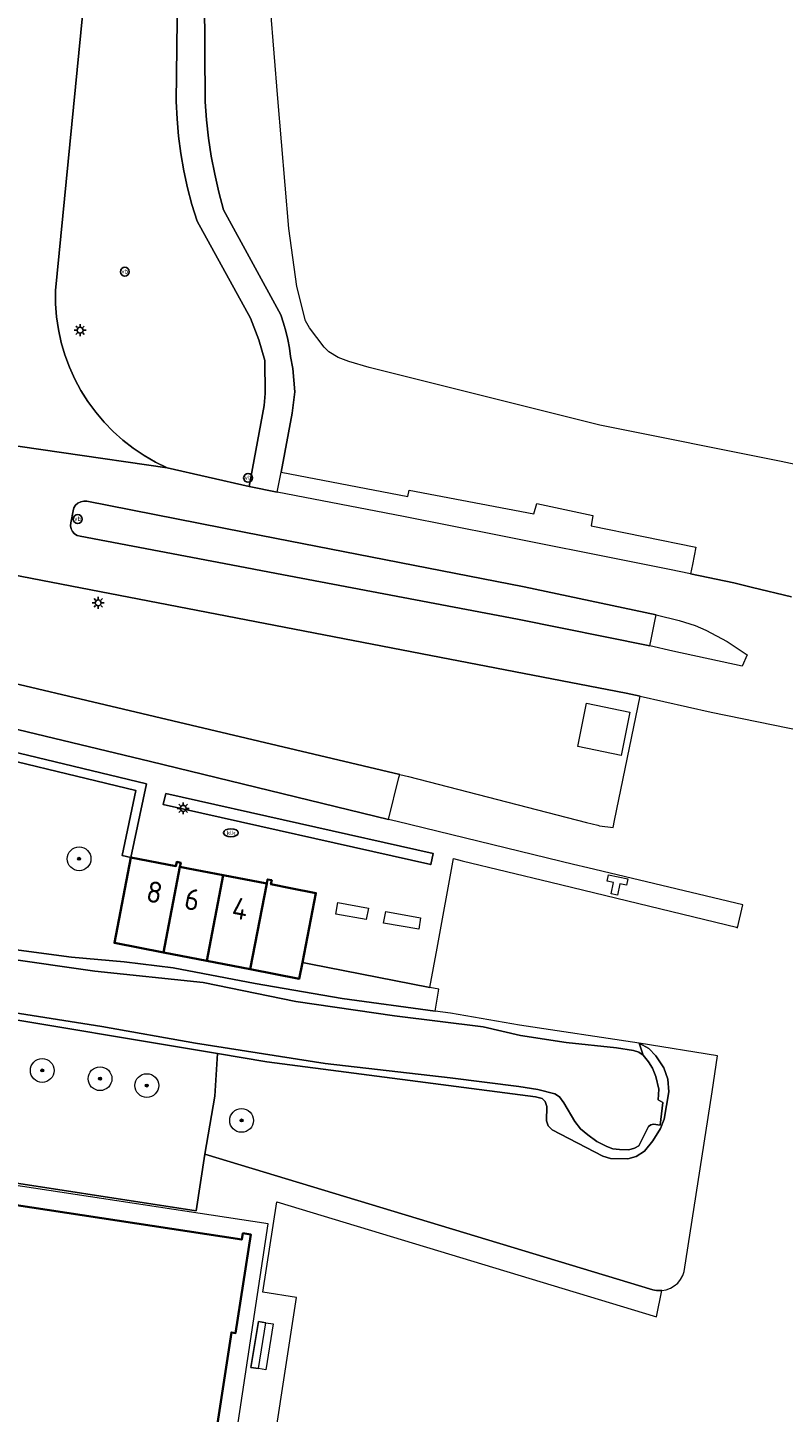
# Model space of a CAD drawing. Header units: metres. Extents: x 89394 to 92106, y 463550 to 466167.
# Tile 98 of 112: x 91345 to 91409, y 465036 to 465153. Entities that reach past the tile are written whole.
import ezdxf
from ezdxf.enums import TextEntityAlignment as Align

# ---------------------------------------------------------------- set-up
doc = ezdxf.new("R2010")
doc.units = ezdxf.units.M
for name, color, linetype, lineweight in [('B-PV-GR-BEPLANTING_CULTUUR_HEESTERS-GV', 90, 'Continuous', 18), ('B-PV-GR-BOOM-S', 90, 'Continuous', 25), ('B-PV-GR-HAAG-GV', 90, 'Continuous', 25), ('B-PV-IE-MEUBILAIR-S', 7, 'Continuous', 25), ('B-PV-IE-TERREINAFSCHEIDING_KUNSTMATIG_HEKWERK-G', 20, 'IE-TERREINAFSCHEIDING_KUNSTMATIG-SO', 18), ('B-PV-OG-BEBOUWING-GV', 7, 'Continuous', 35), ('B-PV-OG-BEBOUWING-T18', 1, 'Continuous', 18), ('B-PV-OG-BEBOUWING_LUIFEL-GV', 7, 'Continuous', 18), ('B-PV-OG-TERREIN_BEGROEID-GV', 7, 'Continuous', 18), ('B-PV-OG-TERREIN_OEVER-GV', 7, 'Continuous', 18), ('B-PV-OG-WATER_SLOOT-GV', 120, 'Continuous', 18), ('B-PV-VH-VERHARDING_ASFALT-GV', 210, 'Continuous', 18), ('B-PV-VH-VERHARDING_OPEN_SIERBESTRATING-GV', 90, 'Continuous', 18), ('B-PV-VH-VERHARDING_OPEN_TEGEL-GV', 90, 'Continuous', 18), ('B-PV-VH-VERHARDING_STRAATBAKSTEEN-GV', 40, 'Continuous', 18)]:
    doc.layers.add(name, color=color, linetype=linetype, lineweight=lineweight)
doc.styles.add('NLCS-ISO', font='NLCS-ISO.ttf')
doc.styles.add('NLCS-ISO-M500-T18', font='NLCS-ISO.ttf', dxfattribs={"height": 0.9})
doc.linetypes.add('IE-TERREINAFSCHEIDING_KUNSTMATIG-SO', pattern='A,4,[82,NLCS.SHX,S=0.75,R=90,X=0,Y=0],4,-2', length=10)

# ---------------------------------------------------------------- blocks, each defined once
blk = doc.blocks.new('SIE-MEUBILAIR_PAAL_VERKEERSBORD-SO')
blk.add_circle((0, 0), 0.75)
at = {"style": 'NLCS-ISO'}
blk.add_text('vb', height=0.75, dxfattribs=at).set_placement((0, 0.07), align=Align.MIDDLE_CENTER)
blk = doc.blocks.new('SIE-MEUBILAIR_PAAL_LICHTMAST-SO')
for points in [[(-0.62, 0), (-1, 0)], [(-0.71, 0.71), (-0.44, 0.44)], [(0, 1), (0, 0.62)], [(0.44, 0.44), (0.71, 0.71)], [(1, 0), (0.62, 0)], [(-0.71, -0.71), (-0.44, -0.44)], [(0, -0.62), (0, -1)], [(0.44, -0.44), (0.71, -0.71)]]:
    blk.add_lwpolyline(points)
blk.add_circle((0, 0), 0.5)
blk = doc.blocks.new('SIE-MEUBILAIR_PUT_KOLK-SO')
blk.add_ellipse((0, 0), major_axis=(1.25, 0), ratio=0.54)
at = {"style": 'NLCS-ISO'}
blk.add_text('klk', height=0.75, dxfattribs=at).set_placement((0.03, 0), align=Align.MIDDLE_CENTER)
blk = doc.blocks.new('SGR-BOOM_GBKN-SO')
at = {"linetype": 'ByBlock', "lineweight": 18}
h = blk.add_hatch(color=0, dxfattribs=at)
h.dxf.hatch_style = 1
edge = h.paths.add_edge_path()
edge.add_arc((0, 0), 0.25, 0, 360)
at = {"color": 0, "linetype": 'ByBlock', "lineweight": 18}
for radius in [2, 0.25]:
    blk.add_circle((0, 0), radius, dxfattribs=at)
at = {"color": 0, "linetype": 'ByBlock', "lineweight": 18, "style": 'NLCS-ISO'}
blk.add_attdef('SOORT', (2.5, 0), '', height=1.5, dxfattribs=at)

msp = doc.modelspace()

# ---------------------------------------------------------------- linework, layer by layer
at = {"layer": 'B-PV-GR-BEPLANTING_CULTUUR_HEESTERS-GV', "flags": 128}
for points in [[(91354.111, 465082.877), (91355.41, 465089.057), (91338.514, 465093.137), (91336.654, 465091.6), (91335.47, 465083.594), (91331.558, 465084.172), (91331.447, 465083.43), (91336.102, 465082.742), (91337.354, 465091.205), (91338.703, 465092.32), (91354.526, 465088.499), (91353.377, 465083.031)], [(91357.034, 465088.243), (91356.827, 465087.32), (91379.338, 465082.272), (91379.545, 465083.195)]]:
    msp.add_lwpolyline(points, close=True, dxfattribs=at)
at = {"layer": 'B-PV-GR-HAAG-GV', "flags": 128}
for points in [[(91338.514, 465093.137), (91336.654, 465091.6), (91335.47, 465083.594), (91331.558, 465084.172), (91331.447, 465083.43), (91336.102, 465082.742), (91337.354, 465091.205), (91338.703, 465092.32), (91354.526, 465088.499), (91353.377, 465083.031), (91354.111, 465082.877), (91355.41, 465089.057)], [(91357.034, 465088.243), (91356.827, 465087.32), (91379.338, 465082.272), (91379.545, 465083.195)]]:
    msp.add_lwpolyline(points, close=True, dxfattribs=at)
at = {"layer": 'B-PV-IE-TERREINAFSCHEIDING_KUNSTMATIG_HEKWERK-G', "flags": 128}
msp.add_lwpolyline([(91360.328, 465057.888), (91361.181, 465062.777), (91361.395, 465066.35)], dxfattribs=at)
at = {"layer": 'B-PV-OG-BEBOUWING-GV', "flags": 128}
for points in [[(91358.236, 465082.079), (91358.301, 465082.423), (91357.958, 465082.489), (91357.892, 465082.145), (91354.111, 465082.877), (91352.719, 465075.675), (91356.836, 465074.875)], [(91361.873, 465081.377), (91358.936, 465081.939), (91358.236, 465082.079), (91356.836, 465074.875), (91360.495, 465074.164)], [(91365.543, 465080.676), (91361.873, 465081.377), (91360.495, 465074.164), (91364.14, 465073.456)], [(91365.543, 465080.676), (91364.14, 465073.456), (91368.27, 465072.654), (91368.539, 465074.036), (91369.674, 465079.872), (91367.526, 465080.277), (91365.887, 465080.61), (91365.952, 465080.954), (91365.609, 465081.02)], [(91357.9, 465012.84), (91362.88, 465012.08), (91363.48, 465016.01), (91358.55, 465016.77), (91362.57, 465042.86), (91362.91, 465042.81), (91364.186, 465051.114), (91363.539, 465051.222), (91363.433, 465050.682), (91305.426, 465059.536), (91305.511, 465060.031), (91305.282, 465060.069), (91302.393, 465041.334), (91348.65, 465034.2), (91344.81, 465009.3), (91318.97, 465013.29), (91310.382, 464957.615), (91366.451, 464948.968), (91366.614, 464948.943), (91375.101, 465004.93), (91368.663, 465005.906), (91357.096, 465007.659)]]:
    msp.add_lwpolyline(points, close=True, dxfattribs=at)
at = {"layer": 'B-PV-OG-BEBOUWING_LUIFEL-GV', "flags": 128}
msp.add_lwpolyline([(91358.55, 465016.77), (91360.292, 465016.501), (91365.671, 465052.013), (91305.463, 465061.158), (91305.282, 465060.069), (91305.511, 465060.031), (91305.426, 465059.536), (91363.433, 465050.682), (91363.539, 465051.222), (91364.186, 465051.114), (91362.91, 465042.81), (91362.57, 465042.86)], close=True, dxfattribs=at)
at = {"layer": 'B-PV-OG-TERREIN_BEGROEID-GV', "flags": 128}
for points in [[(91350.334, 465156.965), (91347.759, 465130.611), (91347.767, 465129.511), (91347.851, 465128.415), (91348.011, 465127.326), (91348.246, 465126.252), (91348.554, 465125.196), (91348.935, 465124.165), (91349.387, 465123.162), (91349.907, 465122.193), (91350.493, 465121.262), (91351.142, 465120.374), (91351.851, 465119.533), (91352.616, 465118.743), (91353.435, 465118.009), (91354.302, 465117.332), (91355.214, 465116.718), (91356.167, 465116.168), (91357.155, 465115.685), (91364.05, 465114.099), (91365.314, 465120.93), (91365.405, 465121.937), (91365.369, 465124.726), (91364.882, 465126.478), (91364.184, 465128.28), (91359.67, 465136.45), (91359.247, 465137.856), (91358.88, 465139.278), (91358.57, 465140.713), (91358.319, 465142.16), (91358.125, 465143.615), (91357.99, 465145.078), (91357.914, 465146.544), (91358.024, 465155.685)], [(91360.311, 465155.336), (91360.358, 465146.523), (91360.47, 465144.984), (91360.641, 465143.45), (91360.87, 465141.924), (91361.159, 465140.408), (91361.505, 465138.904), (91361.909, 465137.415), (91366.728, 465128.562), (91366.95, 465127.877), (91367.143, 465127.183), (91367.306, 465126.482), (91367.439, 465125.775), (91367.542, 465125.062), (91367.739, 465124.042), (91367.91, 465122.082), (91367.678, 465120.28), (91366.741, 465115.317), (91377.406, 465113.26), (91377.531, 465113.812), (91388.026, 465111.799), (91388.265, 465112.671), (91392.988, 465111.67), (91392.845, 465110.813), (91401.658, 465109.014), (91401.357, 465107.533), (91401.202, 465106.769), (91404.846, 465105.994), (91406.419, 465105.615), (91409.697, 465104.827)], [(91544.684, 465085.633), (91533.217, 465088.005), (91520.659, 465090.716), (91505.229, 465094.181), (91495.236, 465096.593), (91473.895, 465101.423), (91463.712, 465103.836), (91457.89, 465105.288), (91443.583, 465108.354), (91426.155, 465112.495), (91408.839, 465116.205), (91393.58, 465119.287), (91374.143, 465124.126), (91372.44, 465124.63), (91371.543, 465124.978), (91370.766, 465125.442), (91370.369, 465125.853), (91369.135, 465127.466), (91368.789, 465128.066), (91368.076, 465130.954), (91367.396, 465135.839), (91366.461, 465146.79), (91365.86, 465154.427)], [(91342.535, 465075.351), (91349.105, 465074.481), (91353.544, 465074.075), (91357.672, 465073.579), (91364.568, 465072.252), (91371.893, 465070.989), (91379.722, 465069.92), (91380.005, 465071.776), (91379.267, 465071.911), (91369.107, 465073.923), (91368.539, 465074.036), (91368.27, 465072.654), (91364.14, 465073.456), (91360.495, 465074.164), (91356.836, 465074.875), (91352.719, 465075.675), (91354.111, 465082.877), (91353.377, 465083.031), (91354.526, 465088.499), (91338.703, 465092.32)], [(91302.784, 465061.857), (91359.586, 465053.094), (91360.328, 465057.888), (91361.181, 465062.777), (91361.395, 465066.35), (91340.523, 465069.831)]]:
    msp.add_lwpolyline(points, dxfattribs=at)
for points in [[(91379.357, 465099.878), (91338.376, 465107.806), (91316.893, 465111.667), (91316.041, 465106.96), (91316.064, 465106.482), (91316.154, 465106.012), (91316.309, 465105.559), (91316.526, 465105.133), (91316.8, 465104.741), (91317.127, 465104.391), (91317.499, 465104.09), (91317.91, 465103.845), (91318.351, 465103.659), (91376.73, 465089.85), (91377.471, 465089.687), (91392.441, 465085.804), (91393.394, 465085.581), (91393.531, 465085.521), (91394.685, 465085.402), (91394.806, 465085.99), (91396.95, 465096.44), (91395.787, 465096.7)], [(91396.098, 465095.104), (91395.358, 465091.47), (91391.702, 465092.203), (91392.442, 465095.862)], [(91361.395, 465066.35), (91361.181, 465062.777), (91360.328, 465057.888), (91398.029, 465046.459), (91398.177, 465046.425), (91398.327, 465046.402), (91398.479, 465046.389), (91398.631, 465046.387), (91398.783, 465046.395), (91399.154, 465046.463), (91399.507, 465046.593), (91399.833, 465046.784), (91400.12, 465047.028), (91400.361, 465047.318), (91400.547, 465047.646), (91400.674, 465048.001), (91403.015, 465063.133), (91403.481, 465066.171), (91396.863, 465067.233), (91397.692, 465066.767), (91398.276, 465066.163), (91398.949, 465065.154), (91399.29, 465064.197), (91399.367, 465063.126), (91398.972, 465060.827), (91398.674, 465060.047), (91398.039, 465059.012), (91397.335, 465058.144), (91396.614, 465057.68), (91395.921, 465057.478), (91394.472, 465057.526), (91393.809, 465057.703), (91389.544, 465059.937), (91389.216, 465060.252), (91389.081, 465060.682), (91389.101, 465061.894), (91388.965, 465062.324), (91388.708, 465062.566), (91388.163, 465062.718), (91365.533, 465065.66)], [(91365.45, 465043.68), (91364.83, 465043.776), (91364.191, 465039.919), (91364.852, 465039.817)]]:
    msp.add_lwpolyline(points, close=True, dxfattribs=at)
at = {"layer": 'B-PV-OG-TERREIN_OEVER-GV', "flags": 128}
for points in [[(91343.432, 465074.381), (91351.068, 465073.279), (91360.181, 465072.344), (91367.976, 465070.741), (91376.3, 465069.533), (91383.749, 465068.601), (91386.899, 465067.883), (91390.74, 465067.296), (91394.964, 465066.822), (91396.387, 465066.608), (91396.836, 465066.458), (91397.212, 465066.214), (91396.863, 465067.233), (91386.808, 465068.745), (91381.001, 465069.745), (91379.722, 465069.92), (91371.893, 465070.989), (91364.568, 465072.252), (91357.672, 465073.579), (91353.544, 465074.075), (91349.105, 465074.481), (91342.535, 465075.351)], [(91340.523, 465069.831), (91361.395, 465066.35), (91365.533, 465065.66), (91388.163, 465062.718), (91388.708, 465062.566), (91388.965, 465062.324), (91389.101, 465061.894), (91389.081, 465060.682), (91389.216, 465060.252), (91389.544, 465059.937), (91393.809, 465057.703), (91394.472, 465057.526), (91395.921, 465057.478), (91396.614, 465057.68), (91397.335, 465058.144), (91398.039, 465059.012), (91398.674, 465060.047), (91398.972, 465060.827), (91399.367, 465063.126), (91399.29, 465064.197), (91398.949, 465065.154), (91398.276, 465066.163), (91397.692, 465066.767), (91396.863, 465067.233), (91397.212, 465066.214), (91397.655, 465065.66), (91398.002, 465065.132), (91398.276, 465064.414), (91398.52, 465063.364), (91398.481, 465062.461), (91398.882, 465062.241), (91398.636, 465060.319), (91398.09, 465060.399), (91397.852, 465060.356), (91397.659, 465060.216), (91396.848, 465058.59), (91396.488, 465058.382), (91396.01, 465058.247), (91395.226, 465058.284), (91394.673, 465058.328), (91394.155, 465058.521), (91393.322, 465058.956), (91392.562, 465059.498), (91391.947, 465060.017), (91391.452, 465060.632), (91390.547, 465062.201), (91390.161, 465062.695), (91389.775, 465062.973), (91388.344, 465063.319), (91386.756, 465063.583), (91380.968, 465064.321), (91370.457, 465065.517), (91359.549, 465067.219), (91351.657, 465068.634), (91337.075, 465070.944)]]:
    msp.add_lwpolyline(points, dxfattribs=at)
at = {"layer": 'B-PV-OG-WATER_SLOOT-GV', "flags": 128}
msp.add_lwpolyline([(91337.075, 465070.944), (91351.657, 465068.634), (91359.549, 465067.219), (91370.457, 465065.517), (91380.968, 465064.321), (91386.756, 465063.583), (91388.344, 465063.319), (91389.775, 465062.973), (91390.161, 465062.695), (91390.547, 465062.201), (91391.452, 465060.632), (91391.947, 465060.017), (91392.562, 465059.498), (91393.322, 465058.956), (91394.155, 465058.521), (91394.673, 465058.328), (91395.226, 465058.284), (91396.01, 465058.247), (91396.488, 465058.382), (91396.848, 465058.59), (91397.659, 465060.216), (91397.852, 465060.356), (91398.09, 465060.399), (91398.636, 465060.319), (91398.882, 465062.241), (91398.481, 465062.461), (91398.52, 465063.364), (91398.276, 465064.414), (91398.002, 465065.132), (91397.655, 465065.66), (91397.212, 465066.214), (91396.836, 465066.458), (91396.387, 465066.608), (91394.964, 465066.822), (91390.74, 465067.296), (91386.899, 465067.883), (91383.749, 465068.601), (91376.3, 465069.533), (91367.976, 465070.741), (91360.181, 465072.344), (91351.068, 465073.279), (91343.432, 465074.381)], dxfattribs=at)
at = {"layer": 'B-PV-VH-VERHARDING_ASFALT-GV', "flags": 128}
for points in [[(91321.561, 465120.844), (91357.155, 465115.685), (91356.167, 465116.168), (91355.214, 465116.718), (91354.302, 465117.332), (91353.435, 465118.009), (91352.616, 465118.743), (91351.851, 465119.533), (91351.142, 465120.374), (91350.493, 465121.262), (91349.907, 465122.193), (91349.387, 465123.162), (91348.935, 465124.165), (91348.554, 465125.196), (91348.246, 465126.252), (91348.011, 465127.326), (91347.851, 465128.415), (91347.767, 465129.511), (91347.759, 465130.611), (91350.334, 465156.965)], [(91409.697, 465104.827), (91406.419, 465105.615), (91404.846, 465105.994), (91401.202, 465106.769), (91399.438, 465107.121), (91396.768, 465107.655), (91384.966, 465110.014), (91377.035, 465111.599), (91366.41, 465113.634), (91364.05, 465114.099), (91357.155, 465115.685), (91321.561, 465120.844)], [(91338.376, 465107.806), (91379.357, 465099.878), (91395.787, 465096.7), (91396.95, 465096.44), (91402.922, 465095.12), (91427.787, 465090.023)]]:
    msp.add_lwpolyline(points, dxfattribs=at)
for points in [[(91349.827, 465109.924), (91349.583, 465109.996), (91349.366, 465110.13), (91349.193, 465110.317), (91349.076, 465110.543), (91349.023, 465110.793), (91349.039, 465111.047), (91349.244, 465112.061), (91349.317, 465112.314), (91349.456, 465112.538), (91349.65, 465112.716), (91349.885, 465112.835), (91350.143, 465112.887), (91350.406, 465112.867), (91363.626, 465110.274), (91366.214, 465109.767), (91387.189, 465105.653), (91398.318, 465103.314), (91400.249, 465102.835), (91401.584, 465102.396), (91402.499, 465102.001), (91404.287, 465101.045), (91405.961, 465099.921), (91405.547, 465098.983), (91399.703, 465100.254), (91397.769, 465100.685), (91386.637, 465102.951), (91365.767, 465106.905), (91363.12, 465107.406)], [(91316.893, 465111.667), (91313.141, 465112.148), (91313.027, 465110.964), (91312.244, 465106.425), (91311.444, 465101.663), (91315.128, 465100.753), (91318.006, 465100.053), (91336.486, 465095.58), (91355.762, 465090.937), (91375.789, 465086.068), (91376.662, 465089.616), (91376.73, 465089.85), (91318.351, 465103.659), (91317.91, 465103.845), (91317.499, 465104.09), (91317.127, 465104.391), (91316.8, 465104.741), (91316.526, 465105.133), (91316.309, 465105.559), (91316.154, 465106.012), (91316.064, 465106.482), (91316.041, 465106.96)]]:
    msp.add_lwpolyline(points, close=True, dxfattribs=at)
at = {"layer": 'B-PV-VH-VERHARDING_OPEN_SIERBESTRATING-GV', "flags": 128}
for points in [[(91365.327, 465028.085), (91368.04, 465045.807), (91365.211, 465046.245), (91366.389, 465053.857), (91398.348, 465044.168), (91398.783, 465046.395), (91398.631, 465046.387), (91398.479, 465046.389), (91398.327, 465046.402), (91398.177, 465046.425), (91398.029, 465046.459), (91360.328, 465057.888), (91359.586, 465053.094), (91302.784, 465061.857), (91299.341, 465039.529), (91319.501, 465036.42), (91306.919, 464954.833)], [(91348.65, 465034.2), (91302.393, 465041.334), (91305.282, 465060.069), (91305.511, 465060.031), (91305.426, 465059.536), (91363.433, 465050.682), (91363.539, 465051.222), (91364.186, 465051.114), (91362.91, 465042.81), (91362.57, 465042.86), (91358.55, 465016.77)]]:
    msp.add_lwpolyline(points, dxfattribs=at)
msp.add_lwpolyline([(91365.45, 465043.68), (91366.07, 465043.584), (91365.475, 465039.72), (91364.852, 465039.817), (91364.191, 465039.919), (91364.83, 465043.776)], close=True, dxfattribs=at)
at = {"layer": 'B-PV-VH-VERHARDING_OPEN_TEGEL-GV', "flags": 128}
for points in [[(91358.024, 465155.685), (91357.914, 465146.544), (91357.99, 465145.078), (91358.125, 465143.615), (91358.319, 465142.16), (91358.57, 465140.713), (91358.88, 465139.278), (91359.247, 465137.856), (91359.67, 465136.45), (91364.184, 465128.28), (91364.882, 465126.478), (91365.369, 465124.726), (91365.405, 465121.937), (91365.314, 465120.93), (91364.05, 465114.099), (91366.41, 465113.634), (91366.741, 465115.317), (91367.678, 465120.28), (91367.91, 465122.082), (91367.739, 465124.042), (91367.542, 465125.062), (91367.439, 465125.775), (91367.306, 465126.482), (91367.143, 465127.183), (91366.95, 465127.877), (91366.728, 465128.562), (91361.909, 465137.415), (91361.505, 465138.904), (91361.159, 465140.408), (91360.87, 465141.924), (91360.641, 465143.45), (91360.47, 465144.984), (91360.358, 465146.523), (91360.311, 465155.336)], [(91338.514, 465093.137), (91355.41, 465089.057), (91354.111, 465082.877), (91357.892, 465082.145), (91357.958, 465082.489), (91358.301, 465082.423), (91358.236, 465082.079), (91358.936, 465081.939), (91361.873, 465081.377), (91365.543, 465080.676), (91365.609, 465081.02), (91365.952, 465080.954), (91365.887, 465080.61), (91367.526, 465080.277), (91369.674, 465079.872), (91368.539, 465074.036), (91369.107, 465073.923), (91379.267, 465071.911), (91379.875, 465075.222), (91381.261, 465082.771), (91381.991, 465082.594), (91389.454, 465080.788), (91405.062, 465077.007), (91405.148, 465076.95), (91405.596, 465078.866), (91392.56, 465082.007), (91391.354, 465082.284), (91376.512, 465085.892), (91375.789, 465086.068), (91355.762, 465090.937), (91336.486, 465095.58)]]:
    msp.add_lwpolyline(points, dxfattribs=at)
for points in [[(91357.034, 465088.243), (91379.545, 465083.195), (91379.338, 465082.272), (91356.827, 465087.32)], [(91395.053, 465079.695), (91394.516, 465079.814), (91394.725, 465080.762), (91394.188, 465080.881), (91394.306, 465081.418), (91395.917, 465081.063), (91395.799, 465080.526), (91395.262, 465080.644)], [(91371.517, 465079.084), (91374.093, 465078.604), (91373.906, 465077.636), (91371.338, 465078.101)], [(91378.325, 465076.816), (91375.372, 465077.345), (91375.554, 465078.326), (91378.486, 465077.787)]]:
    msp.add_lwpolyline(points, close=True, dxfattribs=at)
at = {"layer": 'B-PV-VH-VERHARDING_STRAATBAKSTEEN-GV', "flags": 128}
msp.add_lwpolyline([(91397.769, 465100.685), (91397.881, 465101.223), (91398.205, 465102.775), (91398.318, 465103.314), (91387.189, 465105.653), (91366.214, 465109.767), (91363.626, 465110.274), (91350.406, 465112.867), (91350.143, 465112.887), (91349.885, 465112.835), (91349.65, 465112.716), (91349.456, 465112.538), (91349.317, 465112.314), (91349.244, 465112.061), (91349.039, 465111.047), (91349.023, 465110.793), (91349.076, 465110.543), (91349.193, 465110.317), (91349.366, 465110.13), (91349.583, 465109.996), (91349.827, 465109.924), (91363.12, 465107.406), (91365.767, 465106.905), (91386.637, 465102.951)], close=True, dxfattribs=at)

# ---------------------------------------------------------------- block references
at = {"layer": 'B-PV-GR-BOOM-S', "xscale": 0.5, "yscale": 0.5, "zscale": 0.5}
for p in [(91349.746, 465082.755), (91346.648, 465064.929), (91351.509, 465064.235), (91355.444, 465063.656), (91363.422, 465060.718)]:
    msp.add_blockref('SGR-BOOM_GBKN-SO', p, dxfattribs=at)
at = {"layer": 'B-PV-IE-MEUBILAIR-S', "xscale": 0.5, "yscale": 0.5, "zscale": 0.5}
for name, p in [('SIE-MEUBILAIR_PAAL_VERKEERSBORD-SO', (91353.596, 465132.202)), ('SIE-MEUBILAIR_PAAL_LICHTMAST-SO', (91349.831, 465127.272)), ('SIE-MEUBILAIR_PAAL_VERKEERSBORD-SO', (91363.97, 465114.84)), ('SIE-MEUBILAIR_PAAL_VERKEERSBORD-SO', (91349.634, 465111.369)), ('SIE-MEUBILAIR_PAAL_LICHTMAST-SO', (91351.357, 465104.311)), ('SIE-MEUBILAIR_PAAL_LICHTMAST-SO', (91358.506, 465087.002)), ('SIE-MEUBILAIR_PUT_KOLK-SO', (91362.522, 465084.947))]:
    msp.add_blockref(name, p, dxfattribs=at)

# ---------------------------------------------------------------- texts
at = {"layer": 'B-PV-OG-BEBOUWING-T18', "style": 'NLCS-ISO-M500-T18'}
for s, rotation, p in [('8', 349, (91356.095, 465079.946)), ('6', 349.2, (91359.269, 465079.33)), ('4', 349.2, (91363.301, 465078.559))]:
    msp.add_text(s, height=1.8, rotation=rotation, dxfattribs=at).set_placement(p, align=Align.MIDDLE)

doc.saveas('drawing.dxf')
